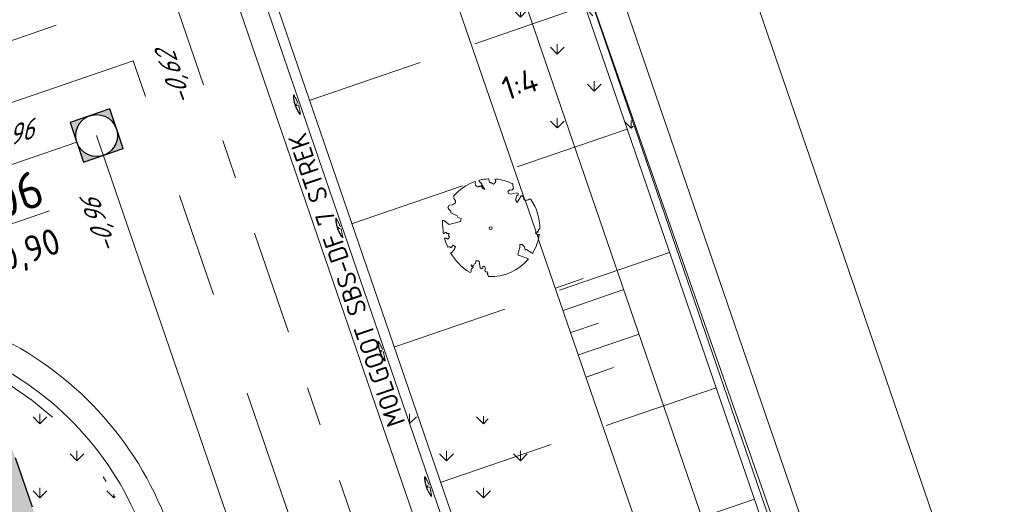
# Model space of a CAD drawing. Header units: metres. Extents: x 264570 to 266133, y 576109 to 577454.
# Tile 103 of 128: x 265496 to 265515, y 576903 to 576912. Entities that reach past the tile are written whole.
import ezdxf

# ---------------------------------------------------------------- set-up
doc = ezdxf.new("R2010")
doc.units = ezdxf.units.M
doc.set_wipeout_variables(frame=1)
for name, pattern in [('AM-AS', [16, 10, -2, 2, -2]), ('B-WE-RI-HWA_PVC_315-G', [10, 2, -1.125, 0.75, -1.125, 2, -1.125, 0.75, -1.125]), ('B-WE-VH-KANTOPSLUITING_TROTTOIRBAND_RWS_[AFMETINGEN1]-G', [10, 2.5, -1.5, 0, -1.5, 0, -1.5, 0, -1.5, 0, -1.5]), ('NLCS-HIDDEN', [4, 2, -2]), ('XX-HIDDEN2', [3.335, 2.225, -1.11])]:
    doc.linetypes.add(name, pattern=pattern)
for name, color, linetype, lineweight in [('B-WE-AM-AS-WEG-GD', 252, 'AM-AS', 18), ('B-WE-GK-BESCHOEIING-TYPE_1-G', 252, 'B-WE-GK-BESCHOEIING_TYPE_1-G', 15), ('B-WE-GR-BOOM-S', 252, 'Continuous', 15), ('B-WE-GR-GRAS_BERMKRUIDENMENGSEL-A', 252, 'Continuous', 18), ('B-WE-GW-TALUDARCERING_KORT-G', 252, 'Continuous', 15), ('B-WE-GW-TALUDARCERING_LANG-G', 252, 'Continuous', 15), ('B-WE-KL-TRACE-A', 252, 'Continuous', 13), ('B-WE-KL-TRACE-GD', 252, 'NLCS-HIDDEN', 25), ('B-WE-OG-TOPOGRAFIE-G', 252, 'Continuous', 15), ('B-WE-RI-DWA_PVC_250-G', 252, 'B-WE-RI-DWA_PVC_250-G', 18), ('B-WE-RI-HWA_PVC_315-G', 252, 'B-WE-RI-HWA_PVC_315-G', 18), ('B-WE-RI-VWA_RIOOLPUT_INSPECTIEPUT-S', 252, 'Continuous', 13), ('B-WE-VH-KANTOPSLUITING_OPSLUITBAND_10X20-G', 252, 'B-WE-VH-KANTOPSLUITING_TALUDBAND-G', 18), ('B-WE-VH-KANTOPSLUITING_TROTTOIRBAND_RWS_11-22X25-G', 252, 'B-WE-VH-KANTOPSLUITING_TROTTOIRBAND_RWS_[AFMETINGEN1]-G', 18), ('B-XX-AL-BLAD-1A_5-5-PUTNUMMER-T35-500', 252, 'Continuous', 9), ('B-XX-AL-HOOGTELABEL-T18', 252, 'Continuous', 18), ('B-XX-AL-T25', 252, 'Continuous', 9), ('B-XX-GC-VERANKERING_ANKERSTANG-G', 252, 'XX-HIDDEN2', 18), ('B-XX-GK-BESCHOEIING_KUNSTSTOF-G', 252, 'GK-BESCHOEIING', 18), ('B-XX-RI-T25-200', 252, 'Continuous', 13)]:
    doc.layers.add(name, color=color, linetype=linetype, lineweight=lineweight)
doc.styles.add('NLCS-ISO', font='NLCS-ISO.ttf')
doc.styles.add('NLCS-ISO Standaard', font='NLCS-ISO.ttf')
doc.styles.add('NLCS-ISO-ANNOTATIVE-T18', font='NLCS-ISO.ttf', dxfattribs={"oblique": 30, "height": 1.8})
doc.styles.add('NLCS-ISO-ANNOTATIVE-T35', font='NLCS-ISO.ttf', dxfattribs={"height": 3.5})
doc.styles.add('NLCS-ISO-M250-T18', font='NLCS-ISO.ttf', dxfattribs={"height": 0.45})
doc.linetypes.add('B-WE-GK-BESCHOEIING_TYPE_1-G', pattern='A,7.5,[151,NLCS.shx,S=2,R=0,X=-0.25,Y=0.6],2.5', length=10)
doc.linetypes.add('B-WE-RI-DWA_PVC_250-G', pattern='A,6,-5.5,["O   O   O",NLCS-ISO,S=0.5,R=0,X=-2.5,Y=-0.2],-3.5,5', length=20)
doc.linetypes.add('B-WE-VH-KANTOPSLUITING_TALUDBAND-G', pattern='A,5,-2.5,[4,NLCS.shx,S=0.5,R=0,X=0,Y=0],-2.5', length=10)
doc.linetypes.add('GK-BESCHOEIING', pattern='A,30,-5,[1,NLCS.SHX,S=1,R=0,X=0,Y=0],-5', length=40)
pattern_1 = [(90, (214669.059932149, 555914.2474301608), (-0.707106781, 0.707106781), [0.1875, -1.226713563]), (45, (214669.059932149, 555914.2474301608), (-0.7071067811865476, 0.7071067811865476), [0.1875, -0.8125000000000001]), (135, (214669.059932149, 555914.2474301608), (-0.7071067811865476, -0.7071067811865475), [0.1875, -0.8125])]

# ---------------------------------------------------------------- blocks, each defined once
blk = doc.blocks.new('N-SRI-PUT_SWA-SO')
h = blk.add_hatch(color=256)
h.paths.add_polyline_path([(-1.999916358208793, 2.000083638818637), (8.364045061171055e-05, 1.999999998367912, 0.4115496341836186), (-1.999916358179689, 0.01829094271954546)])
h.paths.add_polyline_path([(-1.99991635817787, -0.01829094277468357, 0.4088663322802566), (-0.01829062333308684, -1.999916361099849), (-1.999916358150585, -1.999916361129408)])
h.paths.add_polyline_path([(1.999916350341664, -0.0182917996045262), (1.999916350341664, -1.999916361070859), (0.0182906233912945, -1.999916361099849, 0.4088662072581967)])
h = blk.add_hatch(color=256)
h.paths.add_polyline_path([(-8.364045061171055e-05, 1.999999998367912, -0.4115496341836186), (1.999916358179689, 0.01829094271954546), (1.999916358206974, 2.0000836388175)])
h.paths.add_polyline_path([(1.99991635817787, -0.01829094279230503, -0.4088663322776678), (0.01829062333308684, -1.999916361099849), (1.999916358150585, -1.999916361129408)])
h.paths.add_polyline_path([(-0.01829062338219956, -1.999916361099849, -0.4088662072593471), (-1.999916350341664, -0.0182917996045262), (-1.999916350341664, -1.999916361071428)])
at = {"flags": 128}
blk.add_lwpolyline([(-2.000083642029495, 2.000083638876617), (1.999916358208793, 2.000083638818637), (1.999916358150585, -1.99991636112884), (-2.000083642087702, -1.999916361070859)], close=True, dxfattribs=at)
at = {"lineweight": -3, "flags": 128}
blk.add_lwpolyline([(2.000083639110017, -1.99991635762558), (1.999916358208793, 2.000083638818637), (-2.000083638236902, 1.999916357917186), (-1.999916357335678, -2.000083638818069)], close=True, dxfattribs=at)
at = {"lineweight": -3}
blk.add_circle((0, 0), 1.999999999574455, dxfattribs=at)
blk = doc.blocks.new('BOOM_WHIPEOUT_SOORT')
blk.add_wipeout([(-0.20752439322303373, -4.622307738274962), (0.019471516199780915, -4.623304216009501), (0.27405912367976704, -4.621145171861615), (0.577116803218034, -4.594876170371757), (0.8973899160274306, -4.545272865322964), (1.1778220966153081, -4.482844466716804), (1.5996416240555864, -4.353766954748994), (1.953058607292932, -4.21139634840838), (2.244985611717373, -4.063796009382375), (2.526667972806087, -3.9005760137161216), (2.9041901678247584, -3.6340727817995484), (3.0979308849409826, -3.473841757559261), (3.331703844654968, -3.255125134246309), (3.4925855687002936, -3.0856646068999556), (3.6232387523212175, -2.9346055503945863), (3.6232387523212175, -2.9346055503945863), (2.77068077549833, -2.608685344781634), (2.637432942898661, -2.5896273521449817), (2.609555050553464, -2.4687334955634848), (2.7932824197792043, -1.8347677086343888), (2.7876413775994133, -1.5451556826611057), (3.029755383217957, -1.5427880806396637), (3.2384075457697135, -1.7930561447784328), (3.3076593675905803, -2.103838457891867), (3.4162002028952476, -2.029217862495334), (4.00189220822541, -2.4066790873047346), (4.084031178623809, -2.268231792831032), (4.175878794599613, -2.0991752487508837), (4.249041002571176, -1.9513081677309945), (4.316178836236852, -1.8027229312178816), (4.37706773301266, -1.6545189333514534), (4.429234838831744, -1.5145309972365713), (4.479258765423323, -1.365543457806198), (4.535831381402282, -1.1729165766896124), (4.592220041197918, -0.9411715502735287), (4.640131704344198, -0.6856879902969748), (4.659341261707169, -0.5524494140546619), (4.547656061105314, -0.6635139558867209), (4.281794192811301, -0.4787032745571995), (4.331532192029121, -0.35083122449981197), (4.495772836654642, -0.40370044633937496), (4.482533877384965, -0.2902863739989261), (4.588047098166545, -0.2709153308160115), (4.588986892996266, -0.15586356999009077), (4.697004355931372, -0.05169747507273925), (4.696580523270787, 0.1661515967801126), (4.679691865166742, 0.46230398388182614), (4.652230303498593, 0.7012779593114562), (4.597659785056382, 1.0119631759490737), (4.538363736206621, 1.259780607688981), (4.473056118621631, 1.4812174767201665), (4.392647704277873, 1.7103817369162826), (4.301897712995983, 1.931775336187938), (4.208640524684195, 2.1308415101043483), (4.142744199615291, 2.258359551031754), (4.039958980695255, 2.440128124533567), (3.9272006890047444, 2.6201057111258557), (3.8853714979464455, 2.6825204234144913), (3.8275621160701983, 2.7634327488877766), (3.7973644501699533, 2.7864421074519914), (3.755994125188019, 2.7993129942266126), (3.710477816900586, 2.7956019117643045), (3.703695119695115, 2.7934412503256), (3.669510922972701, 2.774460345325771), (3.6546699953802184, 2.7602750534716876), (3.6648033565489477, 2.7608255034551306), (3.6813719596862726, 2.7693983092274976), (3.6482347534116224, 2.7522526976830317), (3.6140321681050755, 2.720489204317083), (3.5832423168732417, 2.70439626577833), (3.535690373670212, 2.685674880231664), (3.49420690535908, 2.674711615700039), (3.4369015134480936, 2.6670254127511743), (3.39221200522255, 2.6667539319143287), (3.3268437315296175, 2.6753852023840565), (3.2671578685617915, 2.693230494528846), (3.236053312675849, 2.708445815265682), (3.205661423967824, 2.7309364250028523), (3.181471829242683, 2.7569365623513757), (3.1702652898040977, 2.7729373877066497), (3.1493905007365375, 2.8175094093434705), (3.142184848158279, 2.847350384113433), (3.1402714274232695, 2.8947640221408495), (3.1404579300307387, 2.9207559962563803), (3.1311710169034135, 2.9673856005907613), (3.1125584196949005, 3.0061528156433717), (3.0975163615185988, 3.026491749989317), (3.078584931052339, 3.0455829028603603), (3.0391099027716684, 3.071671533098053), (2.9937579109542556, 3.089257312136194), (2.9621340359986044, 3.0898823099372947), (2.9368881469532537, 3.088412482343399), (2.9206173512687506, 3.085555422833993), (2.90782895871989, 3.0651772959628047), (2.5289886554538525, 2.4615005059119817), (2.375976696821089, 2.711768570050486), (2.495602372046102, 3.102148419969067), (2.62719320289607, 3.1831941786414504), (2.6409823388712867, 3.3070058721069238), (2.5003067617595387, 3.3847277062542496), (1.923431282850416, 3.252119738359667), (1.7085415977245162, 3.32124787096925), (1.6291190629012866, 3.518876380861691), (1.836640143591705, 3.674522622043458), (2.010102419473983, 3.6382019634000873), (2.170159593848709, 3.7977532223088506), (2.1062440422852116, 4.123633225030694), (2.109077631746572, 4.134539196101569), (2.1114795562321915, 4.162477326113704), (2.101838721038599, 4.205097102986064), (2.0895417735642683, 4.226721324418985), (2.0597645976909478, 4.255535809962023), (2.026590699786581, 4.2727361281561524), (1.9890498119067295, 4.290345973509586), (1.8430242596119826, 4.355049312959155), (1.7483771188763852, 4.393852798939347), (1.5797401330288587, 4.457113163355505), (1.4733726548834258, 4.493262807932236), (1.2855670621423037, 4.55025050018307), (1.1404317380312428, 4.583134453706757), (1.0179388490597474, 4.616915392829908), (0.8699028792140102, 4.6568749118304), (0.710577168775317, 4.673231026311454), (0.5950530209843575, 4.688960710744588), (0.5255933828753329, 4.699012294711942), (0.48781735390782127, 4.700947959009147), (0.4472992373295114, 4.684430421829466), (0.43817982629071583, 4.641635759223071), (0.43817982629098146, 4.641635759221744), (0.4536864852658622, 4.587077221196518), (0.4536864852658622, 4.587077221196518), (0.47199936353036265, 4.5180193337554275), (0.4748055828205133, 4.503519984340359), (0.4682305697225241, 4.427539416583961), (0.4524264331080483, 4.401720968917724), (0.4027940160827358, 4.348944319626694), (0.37451882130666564, 4.326798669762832), (0.3575827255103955, 4.288555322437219), (0.30400079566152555, 4.2292955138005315), (0.27130216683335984, 4.20896179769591), (0.24386239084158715, 4.204005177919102), (0.22274505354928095, 4.218871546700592), (0.20776759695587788, 4.242882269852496), (0.17113293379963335, 4.279390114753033), (0.12814653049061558, 4.303526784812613), (0.08576085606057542, 4.3235970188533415), (0.05601598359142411, 4.3366249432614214), (0.008627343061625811, 4.352010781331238), (-0.025271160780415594, 4.357165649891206), (-0.060845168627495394, 4.360655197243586), (-0.09572821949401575, 4.382290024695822), (-0.11200356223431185, 4.407440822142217), (-0.12701767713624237, 4.446162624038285), (-0.140407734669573, 4.501466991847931), (-0.15085765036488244, 4.5701043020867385), (-0.15563975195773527, 4.601514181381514), (-0.1613872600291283, 4.639265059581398), (-0.16735879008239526, 4.678487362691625), (-0.16735879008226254, 4.678487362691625), (-0.1853330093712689, 4.708708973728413), (-0.1905586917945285, 4.712146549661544), (-0.199187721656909, 4.715937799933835), (-0.21596645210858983, 4.718149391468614), (-0.24099240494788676, 4.716806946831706), (-0.26463996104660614, 4.715414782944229), (-0.2920664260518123, 4.713649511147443), (-0.36548785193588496, 4.708126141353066), (-0.37509155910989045, 4.707317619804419), (-0.42231648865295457, 4.703051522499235), (-0.5437373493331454, 4.689859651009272), (-0.5776473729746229, 4.685600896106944), (-0.7454225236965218, 4.6608057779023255), (-0.7881087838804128, 4.653500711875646), (-0.8312056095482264, 4.645711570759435), (-0.9514217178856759, 4.621768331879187), (-0.9933954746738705, 4.6126332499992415), (-1.0506524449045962, 4.599518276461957), (-1.079694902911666, 4.592575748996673), (-1.1050331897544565, 4.576539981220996), (-1.1140775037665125, 4.558331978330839), (-1.112999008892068, 4.5322243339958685), (-1.1056994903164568, 4.518565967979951), (-1.091681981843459, 4.5003988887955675), (-1.0725497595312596, 4.475602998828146), (-0.9976578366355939, 4.382689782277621), (-0.9165961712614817, 4.302636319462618), (-0.8645246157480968, 4.253090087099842), (-0.8544819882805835, 4.2389873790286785), (-0.8479177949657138, 4.225227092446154), (-0.8444672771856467, 4.211656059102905), (-0.8437656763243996, 4.19812111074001), (-0.8437656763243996, 4.19812111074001), (-0.8491501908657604, 4.170546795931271), (-0.8545067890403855, 4.156201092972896), (-0.8525109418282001, 4.149414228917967), (-0.5630461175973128, 3.684102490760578), (-0.768821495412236, 3.7965620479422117), (-0.8525075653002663, 3.9385095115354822), (-0.8669159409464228, 3.9629488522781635), (-0.887723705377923, 3.986718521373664), (-0.8931205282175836, 4.037551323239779), (-0.8974985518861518, 4.078788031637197), (-0.9217187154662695, 4.051402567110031), (-0.9502355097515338, 4.030984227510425), (-0.966138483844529, 4.02424635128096), (-1.0007251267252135, 4.016006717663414), (-1.0191133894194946, 4.013274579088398), (-1.0573412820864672, 4.007509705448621), (-1.0965196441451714, 3.9972427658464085), (-1.1161020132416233, 3.9891284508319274), (-1.154647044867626, 3.9692611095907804), (-1.173386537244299, 3.9592225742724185), (-1.1916219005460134, 3.9502571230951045), (-1.2261338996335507, 3.9389744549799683), (-1.2421873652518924, 3.9383717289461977), (-1.2573760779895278, 3.942011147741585), (-1.286512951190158, 3.9599870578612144), (-1.3012665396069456, 3.972918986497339), (-1.3331575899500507, 4.003159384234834), (-1.3709118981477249, 4.034553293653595), (-1.4151034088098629, 4.066265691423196), (-1.4366482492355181, 4.087660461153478), (-1.4557149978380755, 4.1165944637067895), (-1.470720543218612, 4.155952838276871), (-1.4756217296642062, 4.183527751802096), (-1.4800817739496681, 4.208620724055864), (-1.482215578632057, 4.2774832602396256), (-1.4802009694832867, 4.304018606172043), (-1.4793596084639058, 4.3151005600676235), (-1.476111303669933, 4.357885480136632), (-1.4721566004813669, 4.409974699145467), (-1.4747961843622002, 4.4293801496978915), (-1.4820687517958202, 4.44247360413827), (-1.5034969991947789, 4.457706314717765), (-1.5087602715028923, 4.459188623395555), (-1.5343465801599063, 4.4576094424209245), (-1.53434658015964, 4.4576094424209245), (-1.5577479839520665, 4.449279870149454), (-1.5785445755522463, 4.444133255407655), (-1.61869148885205, 4.424070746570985), (-1.692273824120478, 4.3986461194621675), (-1.79853482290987, 4.355261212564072), (-1.8805448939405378, 4.319669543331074), (-1.9275117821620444, 4.298439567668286), (-1.9844099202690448, 4.271878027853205), (-2.0346238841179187, 4.247656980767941), (-2.070280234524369, 4.230006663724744), (-2.187173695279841, 4.169450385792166), (-2.2735026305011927, 4.121997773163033), (-2.3078547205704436, 4.102449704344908), (-2.4197009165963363, 4.036090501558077), (-2.4595458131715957, 4.018362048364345), (-2.535095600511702, 3.9631006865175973), (-2.5900920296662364, 3.9266231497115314), (-2.642346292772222, 3.890914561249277), (-2.69860452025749, 3.8512926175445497), (-2.7146206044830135, 3.8397843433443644), (-2.7822464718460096, 3.7900462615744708), (-2.84132122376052, 3.7450378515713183), (-2.896700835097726, 3.6862159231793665), (-2.990164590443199, 3.6248046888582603), (-3.0483668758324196, 3.5658408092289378), (-3.1130480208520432, 3.503424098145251), (-3.168916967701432, 3.4662855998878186), (-3.2467152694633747, 3.3919661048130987), (-3.3171586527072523, 3.3216234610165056), (-3.3893444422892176, 3.246327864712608), (-3.4431655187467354, 3.187933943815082), (-3.490818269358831, 3.1345274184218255), (-3.5228966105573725, 3.0976298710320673), (-3.5617831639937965, 3.0518343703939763), (-3.4916904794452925, 2.9153994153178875), (-3.538710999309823, 2.8272122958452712), (-3.3616649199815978, 2.618591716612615), (-3.364856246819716, 2.427282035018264), (-3.6487714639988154, 2.2416437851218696), (-3.9613297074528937, 2.1927104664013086), (-4.1012279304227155, 1.9728365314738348), (-4.017955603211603, 1.8042713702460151), (-3.813162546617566, 1.630688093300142), (-3.799705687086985, 1.4604007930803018), (-3.193741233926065, 1.162956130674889), (-3.1429006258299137, 1.0542810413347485), (-2.811019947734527, 0.9221287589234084), (-2.8841689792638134, 0.6385843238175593), (-3.963079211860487, 0.33554138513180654), (-4.4732419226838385, 0.7395528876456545), (-4.598886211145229, 0.7644784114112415), (-4.604409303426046, 0.5988703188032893), (-4.605188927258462, 0.5407989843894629), (-4.605359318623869, 0.47900051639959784), (-4.6044470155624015, 0.39199320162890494), (-4.602029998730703, 0.30039699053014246), (-4.599731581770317, 0.24251793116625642), (-4.5959695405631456, 0.16934063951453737), (-4.593005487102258, 0.12169703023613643), (-4.585619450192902, 0.023580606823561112), (-4.573717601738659, -0.015740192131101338), (-4.572797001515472, -0.10982912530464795), (-4.569616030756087, -0.1385469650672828), (-4.56497074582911, -0.17825878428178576), (-4.5526423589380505, -0.2736254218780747), (-4.550655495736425, -0.2878896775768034), (-4.537654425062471, -0.3753621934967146), (-4.533680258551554, -0.4013445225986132), (-4.529073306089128, -0.42846605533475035), (-4.522020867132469, -0.46986576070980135), (-4.518797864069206, -0.4881882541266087), (-4.510309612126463, -0.5348354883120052), (-4.289085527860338, -0.39015088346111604), (-4.167342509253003, -0.5080714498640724), (-3.9855421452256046, -0.5229899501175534), (-4.034588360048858, -0.7207480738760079), (-3.9470031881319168, -0.8546361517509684), (-4.038465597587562, -0.9972947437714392), (-4.114496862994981, -1.0661376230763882), (-4.257176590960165, -0.9746547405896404), (-4.417328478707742, -0.9470890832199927), (-4.390686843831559, -1.043959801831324), (-4.3440480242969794, -1.1992532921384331), (-4.315725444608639, -1.28636841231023), (-4.2782597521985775, -1.3947944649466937), (-4.248659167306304, -1.4757410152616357), (-4.219291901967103, -1.5524662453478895), (-4.182071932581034, -1.645179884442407), (-4.147821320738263, -1.7265298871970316), (-4.109347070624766, -1.8138899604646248), (-4.109347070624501, -1.8138899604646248), (-4.037213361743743, -1.7907265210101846), (-3.981736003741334, -1.7780722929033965), (-3.940380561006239, -1.7742606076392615), (-3.875701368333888, -1.7992141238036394), (-3.8654892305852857, -1.8141059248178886), (-3.8567268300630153, -1.829506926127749), (-3.837007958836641, -1.8575577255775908), (-3.837007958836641, -1.8575577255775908), (-3.825925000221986, -1.8701575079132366), (-3.601737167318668, -1.6136340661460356), (-3.5042543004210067, -1.691729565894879), (-3.4927452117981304, -1.6991355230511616), (-3.459310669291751, -1.7147747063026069), (-3.4485391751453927, -1.717346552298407), (-3.4280590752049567, -1.7198000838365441), (-3.4020464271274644, -1.7233232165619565), (-3.384940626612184, -1.7370588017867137), (-3.3790533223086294, -1.7662338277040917), (-3.3796290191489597, -1.7785979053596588), (-3.3814755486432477, -1.7919300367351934), (-3.384593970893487, -1.8060193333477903), (-3.408418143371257, -1.8658856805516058), (-3.4160076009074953, -1.8808102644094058), (-3.4378030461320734, -1.9226576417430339), (-3.4437180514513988, -1.935043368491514), (-3.4558036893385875, -1.9667785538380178), (-3.4588196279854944, -1.9761843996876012), (-3.4896310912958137, -2.033970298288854), (-3.5296027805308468, -2.084950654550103), (-3.5601183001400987, -2.1238705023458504), (-3.588486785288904, -2.160051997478), (-3.612941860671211, -2.191242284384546), (-3.632859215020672, -2.216645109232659), (-3.6920314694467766, -2.292114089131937), (-3.6920314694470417, -2.292114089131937), (-3.7241274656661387, -2.3236045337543), (-3.7420929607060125, -2.3334154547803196), (-3.764933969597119, -2.342410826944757), (-3.793395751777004, -2.3503070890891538), (-3.828223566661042, -2.3568206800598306), (-3.763809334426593, -2.4634806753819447), (-3.679124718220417, -2.5960709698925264), (-3.6137186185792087, -2.7194729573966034), (-3.5106285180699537, -2.837864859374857), (-3.4438066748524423, -2.9267316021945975), (-3.364065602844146, -3.028189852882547), (-3.2570328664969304, -3.157211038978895), (-3.1731343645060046, -3.2531061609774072), (-3.10163802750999, -3.3314783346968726), (-3.020349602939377, -3.417090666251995), (-2.94022179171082, -3.4980656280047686), (-2.840238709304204, -3.594657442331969), (-2.746435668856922, -3.6810726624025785), (-2.7188269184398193, -3.705769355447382), (-2.595375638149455, -3.8123037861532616), (-2.5757186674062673, -3.8286995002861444), (-2.4665206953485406, -3.917077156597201), (-2.4312662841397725, -3.9446605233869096), (-2.377352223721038, -3.9859785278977), (-2.2879701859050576, -4.052242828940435), (-2.186807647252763, -4.124008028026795), (-2.173492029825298, -4.133206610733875), (-2.0356277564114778, -4.2251841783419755), (-1.9736331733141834, -4.243884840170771), (-2.0356277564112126, -4.2251841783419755), (-1.9436401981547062, -4.2403538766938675), (-1.9096838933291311, -4.2257795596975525), (-1.9007988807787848, -4.219562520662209), (-1.8771164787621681, -4.195014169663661), (-1.8625700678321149, -4.167605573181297), (-1.8554699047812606, -4.12047873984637), (-1.8770256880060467, -4.0590965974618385), (-1.8770256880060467, -4.0590965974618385), (-1.8715092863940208, -3.976692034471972), (-1.855603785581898, -3.9362314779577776), (-1.8104960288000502, -3.8801394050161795), (-1.7879389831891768, -3.8475755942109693), (-1.724211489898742, -3.805577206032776), (-1.724211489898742, -3.805577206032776), (-1.681650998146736, -3.744882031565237), (-1.6823650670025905, -3.7247020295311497), (-1.6877096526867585, -3.7069504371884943), (-1.6980468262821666, -3.6899883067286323), (-1.7680838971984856, -3.66274319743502), (-1.7680838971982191, -3.66274319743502), (-1.7680838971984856, -3.66274319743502), (-1.7680838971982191, -3.66274319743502), (-1.8049429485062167, -3.660988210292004), (-1.8199456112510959, -3.6558653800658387), (-1.8413059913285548, -3.6428731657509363), (-1.8608519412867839, -3.62129383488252), (-1.865204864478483, -3.613956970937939), (-1.8748873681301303, -3.5858340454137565), (-1.8739210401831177, -3.548620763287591), (-1.8694310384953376, -3.5343345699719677), (-1.8469689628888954, -3.501336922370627), (-1.8469689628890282, -3.501336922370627), (-1.6309999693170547, -3.6168351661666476), (-1.5491655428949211, -3.406174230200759), (-1.462415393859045, -3.378935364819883), (-1.403219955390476, -3.1263751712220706), (-1.1903328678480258, -3.119737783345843), (-1.1062319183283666, -3.203708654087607), (-0.9959863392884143, -3.7852721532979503), (-0.8683093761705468, -3.8828882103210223), (-0.7604602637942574, -3.8205340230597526), (-0.7390886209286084, -3.6674725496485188), (-0.5969296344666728, -3.653208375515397), (-0.48921874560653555, -3.844850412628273), (-0.5531954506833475, -4.050038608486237), (-0.5370382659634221, -4.09698264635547), (-0.5174050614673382, -4.127616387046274), (-0.49119965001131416, -4.154398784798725), (-0.4504365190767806, -4.1799071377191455), (-0.42438435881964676, -4.18938966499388), (-0.3751198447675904, -4.196054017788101), (-0.33607118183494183, -4.191650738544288), (-0.2902491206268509, -4.1745717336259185), (-0.2779132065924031, -4.199075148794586), (-0.27067562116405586, -4.220348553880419), (-0.26959800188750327, -4.233807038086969), (-0.2643520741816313, -4.268200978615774), (-0.26848824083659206, -4.306098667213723), (-0.2746452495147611, -4.327751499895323), (-0.2873792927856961, -4.355874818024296), (-0.2949486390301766, -4.368194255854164), (-0.3199674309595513, -4.397955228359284), (-0.31996743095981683, -4.397955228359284), (-0.3199674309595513, -4.397955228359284), (-0.29792361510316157, -4.42206626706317), (-0.2821735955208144, -4.442004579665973), (-0.27757712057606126, -4.44834418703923), (-0.2595090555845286, -4.47613432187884), (-0.24748253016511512, -4.497915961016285), (-0.2421322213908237, -4.508752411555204), (-0.22877622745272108, -4.540238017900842), (-0.22234943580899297, -4.558731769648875)])
blk.add_lwpolyline([(0.3987779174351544, 4.34424961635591), (0.4068101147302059, 4.353639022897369), (0.4144662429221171, 4.361840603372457), (0.4218039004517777, 4.36920935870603), (0.4288806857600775, 4.3761002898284), (0.4357541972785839, 4.382868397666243), (0.4424820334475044, 4.389868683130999), (0.4491217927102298, 4.397456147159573), (0.4557310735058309, 4.405985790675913), (0.4622602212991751, 4.41584358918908), (0.4682305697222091, 4.427539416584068), (0.4730561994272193, 4.441614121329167), (0.4761511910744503, 4.458608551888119), (0.4769296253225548, 4.479063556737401), (0.4748055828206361, 4.503519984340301), (0.4691931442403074, 4.53251868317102), (0.4381798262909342, 4.641635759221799, -0.5293802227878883), (0.4878173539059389, 4.700947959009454, -0.08713876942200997), (2.045227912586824, 4.26384220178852, -0.3723405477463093), (2.106244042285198, 4.123633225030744), (2.170159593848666, 3.797753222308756), (2.010102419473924, 3.638201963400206), (1.836640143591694, 3.674522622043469), (1.629119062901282, 3.518876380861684), (1.708541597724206, 3.321247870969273), (1.923431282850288, 3.252119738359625), (2.500306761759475, 3.384727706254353), (2.640982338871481, 3.307005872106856), (2.627193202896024, 3.183194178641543), (2.495602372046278, 3.102148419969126), (2.375976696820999, 2.711768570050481), (2.528988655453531, 2.461500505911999), (2.920617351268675, 3.085555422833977, -0.5046405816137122), (3.140271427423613, 2.894764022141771, 0.3319483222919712), (3.267157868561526, 2.693230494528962, 0.282007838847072), (3.681371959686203, 2.769398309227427), (3.648234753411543, 2.752252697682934, -0.5121558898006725), (3.837951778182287, 2.750751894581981, -0.1607604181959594), (4.697004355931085, -0.05169747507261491), (4.588986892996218, -0.1558635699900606), (4.588047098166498, -0.2709153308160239), (4.482533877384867, -0.2902863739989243), (4.495772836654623, -0.4037004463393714), (4.331532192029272, -0.3508312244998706), (4.281794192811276, -0.4787032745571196), (4.484321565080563, -0.6133576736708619), (4.547656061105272, -0.6635139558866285), (4.659341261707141, -0.5524494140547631, -0.1063709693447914), (4.001892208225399, -2.406679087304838), (3.41620020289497, -2.029217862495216), (3.307659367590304, -2.103838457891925), (3.238407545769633, -1.793056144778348), (3.029755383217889, -1.542788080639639), (2.787641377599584, -1.545155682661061), (2.793282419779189, -1.834767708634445), (2.609555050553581, -2.468733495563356), (2.637432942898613, -2.589627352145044), (2.770680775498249, -2.608685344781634), (3.623238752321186, -2.934605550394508, -0.2362982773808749), (-0.2075243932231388, -4.622307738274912, 0.1596250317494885), (-0.3199674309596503, -4.397955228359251, 0.3508021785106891), (-0.2902491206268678, -4.174571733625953, -0.5046405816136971), (-0.5531954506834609, -4.050038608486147), (-0.4892187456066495, -3.844850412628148), (-0.5969296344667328, -3.653208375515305), (-0.7390886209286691, -3.667472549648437), (-0.7604602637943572, -3.820534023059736), (-0.8683093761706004, -3.882888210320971), (-0.9959863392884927, -3.78527215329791), (-1.106231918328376, -3.203708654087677), (-1.190332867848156, -3.119737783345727), (-1.403219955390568, -3.12637517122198), (-1.462415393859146, -3.378935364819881), (-1.549165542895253, -3.406174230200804), (-1.630999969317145, -3.616835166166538), (-1.846968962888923, -3.501336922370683, 0.7335825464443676), (-1.768083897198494, -3.66274319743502, -0.8616245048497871), (-1.724211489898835, -3.805577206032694, 0.2799778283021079), (-1.883663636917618, -4.049792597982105), (-1.87702568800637, -4.059096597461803, -0.8270561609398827), (-2.035627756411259, -4.225184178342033, -0.1167741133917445), (-3.828223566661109, -2.356820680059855), (-3.79339575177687, -2.350307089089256), (-3.76493396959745, -2.342410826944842), (-3.742092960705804, -2.333415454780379), (-3.724127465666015, -2.323604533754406), (-3.710292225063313, -2.313261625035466), (-3.69984197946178, -2.302670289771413), (-3.692031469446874, -2.292114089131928), (-3.473611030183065, -2.013538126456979), (-3.468919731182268, -2.003820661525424), (-3.465085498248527, -1.994495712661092), (-3.461816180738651, -1.985353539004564), (-3.458819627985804, -1.976184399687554), (-3.455803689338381, -1.966778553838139), (-3.452476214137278, -1.956926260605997), (-3.448545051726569, -1.946417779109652), (-3.443718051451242, -1.935043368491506), (-3.437803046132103, -1.922657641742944), (-3.43100780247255, -1.909372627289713), (-3.423640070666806, -1.895364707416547), (-3.416007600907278, -1.88081026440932), (-3.408418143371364, -1.865885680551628), (-3.401179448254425, -1.850767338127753), (-3.394599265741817, -1.835631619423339), (-3.388985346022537, -1.820654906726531), (-3.384593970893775, -1.806019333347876), (-3.381475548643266, -1.791930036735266), (-3.379629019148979, -1.778597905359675), (-3.379053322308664, -1.766233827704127), (-3.379747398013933, -1.755048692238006), (-3.381710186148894, -1.745253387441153), (-3.384940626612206, -1.737058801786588), (-3.389437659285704, -1.730675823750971), (-3.395177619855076, -1.726207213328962), (-3.402046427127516, -1.723323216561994), (-3.409907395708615, -1.721585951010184), (-3.418623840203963, -1.720557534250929), (-3.428059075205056, -1.719800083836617), (-3.43807641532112, -1.718875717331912), (-3.44853917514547, -1.717346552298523), (-3.459310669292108, -1.714774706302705), (-3.470277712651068, -1.71082271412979), (-3.481421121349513, -1.705554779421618), (-3.492745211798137, -1.699135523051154), (-3.50425430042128, -1.691729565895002), (-3.515952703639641, -1.683501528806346), (-3.527844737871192, -1.674616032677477), (-3.539934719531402, -1.665237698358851), (-3.552226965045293, -1.655531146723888), (-3.564698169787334, -1.645612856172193), (-3.577214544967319, -1.635406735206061), (-3.589614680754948, -1.624788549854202), (-3.601737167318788, -1.613634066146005), (-3.825925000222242, -1.870157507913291), (-3.837007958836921, -1.857557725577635), (-3.847329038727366, -1.844048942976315), (-3.856726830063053, -1.829506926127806), (-3.865489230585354, -1.814105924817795), (-3.875701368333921, -1.799214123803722), (-3.88989767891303, -1.786498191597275), (-3.910612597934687, -1.777624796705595), (-3.94038056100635, -1.774260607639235), (-3.981736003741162, -1.778072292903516), (-4.037213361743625, -1.790726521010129), (-4.109347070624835, -1.813889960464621, -0.04099741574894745), (-4.417328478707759, -0.9470890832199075), (-4.257176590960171, -0.9746547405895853), (-4.114496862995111, -1.066137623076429), (-4.038465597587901, -0.9972947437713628), (-3.94700318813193, -0.8546361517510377), (-4.034588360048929, -0.7207480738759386), (-3.985542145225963, -0.5229899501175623), (-4.167342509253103, -0.5080714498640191), (-4.289085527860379, -0.3901508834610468), (-4.510309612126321, -0.5348354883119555, -0.05814040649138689), (-4.5988862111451, 0.7644784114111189), (-4.47324192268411, 0.7395528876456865), (-3.963079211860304, 0.335541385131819), (-3.742832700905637, 0.4119701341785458), (-2.884168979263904, 0.6385843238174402), (-2.811019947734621, 0.9221287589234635), (-3.142900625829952, 1.054281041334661), (-3.193741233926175, 1.162956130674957), (-3.799705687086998, 1.460400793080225), (-3.813162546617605, 1.63068809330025), (-4.017955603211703, 1.804271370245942), (-4.101227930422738, 1.972836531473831), (-3.961329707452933, 2.192710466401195), (-3.648771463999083, 2.241643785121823), (-3.364856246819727, 2.427282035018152), (-3.361664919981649, 2.618591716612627), (-3.538710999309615, 2.827212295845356), (-3.491690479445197, 2.915399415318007), (-3.56178316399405, 3.051834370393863, -0.1342797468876), (-1.53434658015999, 4.457609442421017, -0.5417265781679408), (-1.472156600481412, 4.40997469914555), (-1.482215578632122, 4.277483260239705), (-1.480081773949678, 4.208620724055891), (-1.470720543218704, 4.155952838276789), (-1.455714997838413, 4.116594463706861), (-1.436648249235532, 4.087660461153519), (-1.415103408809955, 4.066265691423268), (-1.392663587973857, 4.049525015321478), (-1.370911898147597, 4.034553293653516), (-1.351100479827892, 4.019063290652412), (-1.33315758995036, 4.003159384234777), (-1.316680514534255, 3.987543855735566), (-1.301266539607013, 3.972918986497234), (-1.286512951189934, 3.959987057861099), (-1.272017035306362, 3.949450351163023), (-1.25737607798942, 3.942011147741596), (-1.242187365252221, 3.938371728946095), (-1.226133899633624, 3.938974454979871), (-1.209241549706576, 3.943222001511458), (-1.191621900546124, 3.950257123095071), (-1.173386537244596, 3.959222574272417), (-1.154647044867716, 3.969261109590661), (-1.135515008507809, 3.979515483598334), (-1.116102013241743, 3.989128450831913), (-1.096519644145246, 3.997242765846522), (-1.076885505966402, 4.003246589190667), (-1.057341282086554, 4.007509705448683), (-1.038034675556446, 4.010647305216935), (-1.019113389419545, 4.013274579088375), (-1.000725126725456, 4.016006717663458), (-0.9830175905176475, 4.019458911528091), (-0.9661384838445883, 4.024246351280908), (-0.9502355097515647, 4.030984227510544), (-0.9354276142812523, 4.04011654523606), (-0.9217187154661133, 4.051402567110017), (-0.909083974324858, 4.064430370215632), (-0.8974985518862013, 4.078788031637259), (-0.8877237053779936, 3.986718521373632), (-0.8669159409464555, 3.962948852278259), (-0.7688214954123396, 3.796562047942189), (-0.5630461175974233, 3.684102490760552), (-0.8545067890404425, 4.156201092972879), (-0.8491501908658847, 4.170546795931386), (-0.8454482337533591, 4.184469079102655), (-0.8437656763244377, 4.198121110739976), (-0.8444672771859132, 4.211656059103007), (-0.8479177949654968, 4.225227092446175), (-0.8544819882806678, 4.238987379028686), (-0.8645246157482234, 4.253090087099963), (-0.8783150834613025, 4.267823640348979), (-0.8957413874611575, 4.284017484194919), (-0.9165961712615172, 4.302636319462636), (-0.9406720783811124, 4.324644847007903), (-0.96776175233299, 4.351007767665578), (-0.9976578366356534, 4.382689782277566), (-1.030152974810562, 4.420655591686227), (-1.10569949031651, 4.518565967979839, -0.5431042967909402), (-1.079694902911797, 4.592575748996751, -0.04676559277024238), (-0.2159664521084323, 4.718149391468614, -0.3851675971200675), (-0.1673587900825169, 4.678487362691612), (-0.1404077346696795, 4.501466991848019), (-0.1270176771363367, 4.446162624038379), (-0.112003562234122, 4.407440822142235), (-0.09572821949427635, 4.382290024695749), (-0.07855447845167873, 4.367698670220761), (-0.0608451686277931, 4.360655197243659), (-0.04296311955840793, 4.35814804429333), (-0.02527116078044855, 4.357165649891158), (-0.008065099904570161, 4.355231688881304), (0.008627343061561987, 4.352010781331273), (0.02484547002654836, 4.347702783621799), (0.04062858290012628, 4.342507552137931), (0.05601598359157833, 4.336624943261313), (0.07104697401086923, 4.330254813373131), (0.08576085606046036, 4.323597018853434), (0.1001969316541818, 4.316851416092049), (0.1143637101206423, 4.310171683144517), (0.1281465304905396, 4.303526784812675), (0.1413999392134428, 4.296839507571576), (0.1539784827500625, 4.290032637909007), (0.1657367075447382, 4.283028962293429), (0.1765291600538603, 4.275751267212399), (0.1862103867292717, 4.2681223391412), (0.1946349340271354, 4.260064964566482), (0.2017367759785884, 4.251567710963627), (0.2077675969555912, 4.242882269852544), (0.2130585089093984, 4.23432611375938), (0.2179406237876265, 4.226216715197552), (0.2227450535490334, 4.218871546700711), (0.2278029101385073, 4.212608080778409), (0.2334453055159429, 4.207743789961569), (0.2400033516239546, 4.204596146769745), (0.2477214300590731, 4.203414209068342), (0.2564970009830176, 4.20417337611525), (0.2661407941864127, 4.20678063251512), (0.2764635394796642, 4.211142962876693), (0.2872759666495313, 4.217167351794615), (0.2983888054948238, 4.224760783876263), (0.3096127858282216, 4.233830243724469), (0.3207586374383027, 4.244282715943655), (0.3316651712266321, 4.255981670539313), (0.3422835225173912, 4.268616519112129), (0.352592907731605, 4.281833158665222), (0.3625725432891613, 4.29527748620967), (0.3722016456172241, 4.308595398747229), (0.3814594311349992, 4.321432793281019), (0.3903251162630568, 4.33343556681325)], format="xyb", close=True)
blk.add_circle((0, 0), 0.1382965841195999)

msp = doc.modelspace()

# ---------------------------------------------------------------- hatches: boundary and pattern name
at = {"layer": 'B-WE-GR-GRAS_BERMKRUIDENMENGSEL-A'}
h = msp.add_hatch(dxfattribs=at)
h.set_pattern_fill('AGR-KRUIDEN', color=256, scale=0.5, pattern_type=2)
h.set_pattern_definition(pattern_1)
edge = h.paths.add_edge_path()
edge.add_arc((265510.599624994, 576918.6371520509), 9.225904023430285, -120.05572185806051, -105.0495515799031, ccw=False)
edge.add_arc((265506.6563408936, 576911.8224976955), 1.352594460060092, -203.45249220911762, -120.05572186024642, ccw=False)
edge.add_arc((265502.3878028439, 576913.6743038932), 3.300318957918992, -23.45249221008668, 11.70443437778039)
edge.add_arc((265507.637546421, 576914.7618972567), 2.060899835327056, -214.34434380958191, -168.29556561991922, ccw=False)
edge.add_line((265505.9359399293, 576915.9245852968), (265508.204079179, 576909.7276815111))
h = msp.add_hatch(dxfattribs=at)
h.set_pattern_fill('AGR-KRUIDEN', color=256, scale=0.5, pattern_type=2)
h.set_pattern_definition(pattern_1)
edge = h.paths.add_edge_path()
edge.add_line((265481.7337548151, 576902.8177267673), (265491.0685348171, 576906.0234627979))
edge.add_arc((265492.9523691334, 576900.5379210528), 5.799999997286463, 18.953399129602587, 108.9533991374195, ccw=False)
edge.add_line((265498.4379108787, 576902.4217553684), (265507.6224088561, 576875.6773932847))
edge.add_line((265507.6224088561, 576875.6773932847), (265504.0284309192, 576874.4431562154))
edge.add_line((265504.0284309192, 576874.4431562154), (265494.1943383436, 576903.0790839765))
edge.add_line((265494.1943383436, 576903.0790839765), (265482.9679821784, 576899.223751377))
edge.add_line((265482.9679821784, 576899.223751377), (265481.7337548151, 576902.8177267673))
h = msp.add_hatch(dxfattribs=at)
h.set_pattern_fill('AGR-KRUIDEN', color=256, scale=0.5, pattern_type=2)
h.set_pattern_definition(pattern_1)
edge = h.paths.add_edge_path()
edge.add_arc((265500.8212872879, 576896.6765109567), 9.225904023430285, 58.79446064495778, 73.8006309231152, ccw=False)
edge.add_arc((265504.9005253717, 576903.4106642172), 1.352594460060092, -24.602309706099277, 58.794460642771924, ccw=False)
edge.add_arc((265509.1310441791, 576901.473575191), 3.300318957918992, 155.3976902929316, 190.5546168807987)
edge.add_arc((265503.8605332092, 576900.4915461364), 2.060899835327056, -35.49416130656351, 10.554616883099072, ccw=False)
edge.add_line((265505.5384656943, 576899.2949464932), (265503.3951348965, 576905.536116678))
at = {"layer": 'B-WE-KL-TRACE-A'}
h = msp.add_hatch(dxfattribs=at)
h.set_pattern_fill('DOTS', color=256, scale=0.5)
h.set_pattern_definition([(0, (265213.5037215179, 576754.347448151), (0.079375, 0.15875), [0, -0.15875])])
h.paths.add_polyline_path([(265408.4043004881, 576917.8228595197), (265412.2347218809, 576919.1382955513), (265412.770640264, 576917.5777535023), (265421.5918347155, 576891.8912958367), (265492.0053835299, 576916.072582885), (265492.5413019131, 576914.5120408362), (265549.4146078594, 576748.9025223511), (265547.8123746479, 576748.4880045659), (265490.9807598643, 576913.976122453), (265428.5590779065, 576892.5393871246), (265483.7503636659, 576731.8277473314), (265482.1503794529, 576731.4066806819), (265435.7314120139, 576866.5741853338), (265428.2636958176, 576864.0095825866), (265427.7310154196, 576865.560663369), (265435.1987416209, 576868.1252695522), (265426.9985358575, 576892.0034687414), (265420.5672110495, 576889.7948354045), (265411.1628090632, 576917.0255951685), (265408.9402188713, 576916.2623174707)])

# ---------------------------------------------------------------- linework, layer by layer
at = {"layer": 'B-WE-AM-AS-WEG-GD', "flags": 128}
msp.add_lwpolyline([(265555.7860713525, 576744.5120465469), (265498.3859794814, 576911.6555142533), (265424.1420092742, 576886.1587911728)], dxfattribs=at)
at = {"layer": 'B-WE-GW-TALUDARCERING_KORT-G'}
for p, q in [((265506.469600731, 576907.3077627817), (265506.9958996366, 576907.4885033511)), ((265506.7619198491, 576906.4565580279), (265507.2883333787, 576906.637337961)), ((265507.0542389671, 576905.6053532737), (265507.5807671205, 576905.7861725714))]:
    msp.add_line(p, q, dxfattribs=at)
at = {"layer": 'B-WE-GW-TALUDARCERING_LANG-G'}
for p, q in [((265506.61576029, 576906.8821604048), (265507.7743206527, 576907.2800310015)), ((265506.9080794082, 576906.0309556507), (265508.0666540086, 576906.4288311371))]:
    msp.add_line(p, q, dxfattribs=at)
at = {"layer": 'B-WE-KL-TRACE-GD', "ltscale": 0.5, "flags": 128}
msp.add_lwpolyline([(265408.4043004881, 576917.8228595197), (265412.2347218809, 576919.1382955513), (265412.770640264, 576917.5777535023), (265421.5918347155, 576891.8912958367), (265492.0053835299, 576916.072582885), (265492.5413019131, 576914.5120408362), (265549.4146078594, 576748.9025223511), (265547.8123746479, 576748.4880045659), (265490.9807598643, 576913.976122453), (265428.5590779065, 576892.5393871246), (265483.7503636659, 576731.8277473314), (265482.1503794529, 576731.4066806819), (265435.7314120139, 576866.5741853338), (265428.2636958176, 576864.0095825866), (265427.7310154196, 576865.560663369), (265435.1987416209, 576868.1252695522), (265426.9985358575, 576892.0034687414), (265420.5672110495, 576889.7948354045), (265411.1628090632, 576917.0255951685), (265408.9402188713, 576916.2623174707)], close=True, dxfattribs=at)
at = {"layer": 'B-WE-OG-TOPOGRAFIE-G'}
for points in [[(265414.0418131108, 576926.7112881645), (265488.8976791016, 576951.8907975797), (265498.1023598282, 576925.0812756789), (265505.2482132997, 576927.5352906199), (265514.486695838, 576900.6401203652)], [(265414.8065860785, 576924.436398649), (265487.4022757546, 576948.8560813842), (265496.6119981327, 576922.0318786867), (265503.7578516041, 576924.4858936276), (265512.2168164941, 576899.8606027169)], [(265415.1737861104, 576923.3571593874), (265486.2818124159, 576946.6076609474), (265495.5051177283, 576919.7671145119), (265502.704694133, 576922.0414850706), (265543.0057008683, 576804.6952747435)]]:
    msp.add_lwpolyline(points, dxfattribs=at)
at = {"layer": 'B-WE-OG-TOPOGRAFIE-G', "flags": 128}
for points in [[(265491.61418844, 576732.1220684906, -0.3917118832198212), (265476.6585860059, 576740.163003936), (265429.1120125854, 576878.6139871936, -0.4142135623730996), (265433.1484088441, 576886.8727707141), (265490.8411755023, 576906.6855109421, -0.4142135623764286), (265499.0999590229, 576902.6491146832), (265547.859562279, 576760.6659068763, -0.4368193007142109), (265539.1811444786, 576744.5077341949), (265539.1655372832, 576744.5036784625)], [(265491.4883270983, 576732.6059685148, -0.3916987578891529), (265477.1314775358, 576740.325403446), (265429.5849041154, 576878.7763867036, -0.4142135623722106), (265433.3108083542, 576886.3998791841), (265491.0035750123, 576906.2126194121, -0.414213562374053), (265498.6270674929, 576902.4867151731), (265547.386670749, 576760.5035073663, -0.4368193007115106), (265539.0553896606, 576744.991661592), (265539.0397824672, 576744.9876058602)]]:
    msp.add_lwpolyline(points, format="xyb", dxfattribs=at)
at = {"layer": 'B-WE-RI-DWA_PVC_250-G', "flags": 128}
for points in [[(265497.3090663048, 576910.0961691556), (265425.9497117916, 576885.590098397)], [(265497.6873724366, 576910.2261094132), (265518.7993087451, 576848.7502105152)]]:
    msp.add_lwpolyline(points, dxfattribs=at)
at = {"layer": 'B-WE-RI-HWA_PVC_315-G'}
for p, q in [((265424.0843851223, 576887.328492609), (265499.0845797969, 576913.0849387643)), ((265499.0845865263, 576913.0849190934), (265521.8205179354, 576846.8801048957))]:
    msp.add_line(p, q, dxfattribs=at)
at = {"layer": 'B-WE-VH-KANTOPSLUITING_OPSLUITBAND_10X20-G', "flags": 128}
msp.add_lwpolyline([(265497.3444289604, 576914.4169354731), (265500.2178823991, 576915.4037313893), (265553.4855546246, 576760.2934665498), (265553.512667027, 576760.2145178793, 0.3919725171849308), (265567.6410785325, 576752.6265527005), (265571.1615034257, 576753.541498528)], format="xyb", dxfattribs=at)
at = {"layer": 'B-WE-VH-KANTOPSLUITING_TROTTOIRBAND_RWS_11-22X25-G', "flags": 128}
msp.add_lwpolyline([(265507.622408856, 576875.6773932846), (265503.5595063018, 576887.5081691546), (265501.3610770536, 576893.9097806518), (265498.4379108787, 576902.4217553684, 0.4142135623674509), (265491.0685348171, 576906.0234627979), (265482.5400430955, 576903.0945955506)], format="xyb", dxfattribs=at)
at = {"layer": 'B-XX-GC-VERANKERING_ANKERSTANG-G'}
msp.add_line((265510.2730686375, 576903.2718053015), (265504.5965629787, 576901.3282850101), dxfattribs=at)
for centre, radius, start, end in [((265502.0985123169, 576911.0099737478), 0.6474630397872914, 180.4356473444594, 198.4520183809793), ((265499.6560893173, 576910.0172252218), 2.057151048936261, 23.58912484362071, 28.78460550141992), ((265502.1058471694, 576911.0105691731), 0.6468024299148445, 180.2469939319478, 197.8970071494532), ((265501.5665276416, 576910.7380261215), 0.1060518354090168, 116.7414842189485, 140.8063007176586), ((265502.0952800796, 576911.0194177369), 0.6474630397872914, 199.3353387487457, 217.3517201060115), ((265501.5082266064, 576910.9083707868), 0.1060518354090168, 256.9810600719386, 281.045882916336), ((265502.1014415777, 576911.0234414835), 0.6468024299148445, 199.8903583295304, 217.540365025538), ((265499.5567676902, 576910.3074243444), 2.057151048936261, 9.002751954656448, 14.19824618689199), ((265504.6093174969, 576903.704859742), 0.6474630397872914, 180.4356473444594, 198.4520183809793), ((265502.1668944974, 576902.712111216), 2.057151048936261, 23.58912484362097, 28.78460550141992), ((265504.6166523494, 576903.7054551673), 0.6468024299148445, 180.2469939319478, 197.8970071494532), ((265504.6060852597, 576903.7143037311), 0.6474630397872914, 199.3353387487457, 217.3517201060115), ((265504.0773328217, 576903.4329121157), 0.1060518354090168, 116.7414842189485, 140.8063007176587), ((265504.0190317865, 576903.603256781), 0.1060518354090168, 256.9810600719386, 281.045882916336), ((265502.0675728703, 576903.0023103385), 2.057151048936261, 9.002751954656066, 14.19824618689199), ((265504.6122467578, 576903.7183274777), 0.6468024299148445, 199.8903583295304, 217.540365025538)]:
    msp.add_arc(centre, radius, start, end, dxfattribs=at)

# ---------------------------------------------------------------- block references
at = {"layer": 'B-WE-RI-VWA_RIOOLPUT_INSPECTIEPUT-S', "xscale": 0.2, "yscale": 0.2, "zscale": 0.2, "rotation": 18.88435309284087}
msp.add_blockref('N-SRI-PUT_SWA-SO', (265497.6873724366, 576910.2261094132), dxfattribs=at)

# ---------------------------------------------------------------- next in the draw order: block references
at = {"layer": 'B-WE-GR-BOOM-S', "xscale": 0.2, "yscale": 0.2, "zscale": 0.2, "rotation": 359.930953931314}
msp.add_blockref('BOOM_WHIPEOUT_SOORT', (265505.2276554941, 576908.4541137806), dxfattribs=at)

# ---------------------------------------------------------------- next in the draw order: linework, layer by layer
at = {"layer": 'B-WE-OG-TOPOGRAFIE-G', "flags": 128}
for points in [[(265496.6382338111, 576919.9850338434), (265496.2145683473, 576921.2187061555), (265503.3604218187, 576923.6727210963), (265511.7439249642, 576899.6982032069), (265510.2495877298, 576899.1850207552), (265510.3860033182, 576898.7877918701), (265511.7479309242, 576899.2555024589), (265513.6415092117, 576893.7415872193), (265508.2883812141, 576891.9032261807)], [(265528.5210223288, 576843.3419229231), (265501.7189591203, 576921.0800901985), (265496.8396091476, 576919.3986483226)]]:
    msp.add_lwpolyline(points, dxfattribs=at)
at = {"layer": 'B-WE-OG-TOPOGRAFIE-G'}
for points in [[(265416.4582127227, 576917.0000314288), (265423.900921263, 576895.3275902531, 0.4142135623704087), (265431.5244137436, 576891.601686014), (265500.0936855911, 576915.1496149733), (265553.323510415, 576760.1495580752, 0.3919725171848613), (265567.6913865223, 576752.4329833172), (265568.593348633, 576752.6674000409)], [(265415.9853211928, 576916.8376319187), (265423.428029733, 576895.165190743, 0.4142135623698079), (265431.6868132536, 576891.1287944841), (265499.7831935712, 576914.5143239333), (265552.850618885, 576759.9871585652, 0.3919725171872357), (265567.8171564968, 576751.9490598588), (265568.7166101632, 576752.1828246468)]]:
    msp.add_lwpolyline(points, format="xyb", dxfattribs=at)

# ---------------------------------------------------------------- next in the draw order: texts
at = {"layer": 'B-XX-AL-BLAD-1A_5-5-PUTNUMMER-T35-500', "insert": (265496.0850196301, 576908.4933853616), "char_height": 0.7, "width": 0.6999999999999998, "attachment_point": 5, "rotation": 18.950953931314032, "style": 'NLCS-ISO-ANNOTATIVE-T35', "bg_fill": 3, "box_fill_scale": 1.1, "bg_fill_color": 256, "bg_fill_true_color": 13158600, "bg_fill_transparency": 0}
msp.add_mtext('{\\LD06\\P\\H0.71429x;\\l+0,90}', dxfattribs=at)
at = {"layer": 'B-XX-AL-HOOGTELABEL-T18', "insert": (265505.3953081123, 576911.3183353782), "char_height": 0.45, "attachment_point": 1, "rotation": 18.135958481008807, "style": 'NLCS-ISO-M250-T18', "bg_fill": 3, "box_fill_scale": 1.05, "bg_fill_color": 256, "bg_fill_transparency": 0}
msp.add_mtext_dynamic_manual_height_columns('1:4', width=0.4999999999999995, gutter_width=8.999999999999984, heights=[0], dxfattribs=at)
at = {"layer": 'B-XX-AL-T25', "insert": (265502.4721197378, 576907.4622021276), "char_height": 0.3599999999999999, "attachment_point": 5, "rotation": 108.95339899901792, "style": 'NLCS-ISO Standaard', "bg_fill": 3, "box_fill_scale": 1, "bg_fill_color": 256, "bg_fill_transparency": 0}
msp.add_mtext_dynamic_manual_height_columns('MOLGOOT SBS-DF 7 STREK', width=6.112656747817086, gutter_width=1.8, heights=[0.1256952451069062], dxfattribs=at)
at = {"layer": 'B-XX-RI-T25-200', "ltscale": 0.5, "char_height": 0.36, "width": 1.593675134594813, "attachment_point": 5, "style": 'NLCS-ISO-ANNOTATIVE-T18', "bg_fill": 3, "box_fill_scale": 1.15, "bg_fill_color": 256, "bg_fill_transparency": 0}
for s, insert, rotation in [('\\A1;\\pxql;-0,62', (265499.1290542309, 576911.560432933), 108.88339913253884), ('\\A1;\\pxql;-0,96', (265496.188170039, 576910.2260857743, 0.4), 18.883399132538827), ('\\A1;\\pxql;-0,96', (265497.6962536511, 576908.7223569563, 0.2), 108.88339913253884)]:
    msp.add_mtext(s, dxfattribs=dict(at, insert=insert, rotation=rotation))

# ---------------------------------------------------------------- next in the draw order: linework, layer by layer
at = {"layer": 'B-WE-GK-BESCHOEIING-TYPE_1-G', "ltscale": 0.6}
msp.add_lwpolyline([(265511.6672673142, 576899.6769042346), (265503.3503408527, 576923.8747577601), (265496.2566809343, 576921.3701438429), (265487.1273409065, 576947.9511141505), (265459.2863891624, 576938.675763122), (265427.6484793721, 576928.1967142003)], dxfattribs=at)
at = {"layer": 'B-XX-GC-VERANKERING_ANKERSTANG-G'}
for p, q in [((265507.0311226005, 576912.7041521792), (265501.3546169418, 576910.7606318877)), ((265507.8415205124, 576910.3463232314), (265502.1650148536, 576908.4028029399)), ((265508.6522648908, 576907.9874862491), (265502.975759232, 576906.0439659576)), ((265509.5419277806, 576905.3990381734), (265503.8654221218, 576903.4555178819))]:
    msp.add_line(p, q, dxfattribs=at)
for centre, radius, start, end in [((265502.9089102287, 576908.6521447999), 0.6474630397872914, 180.4356473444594, 198.4520183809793), ((265500.4664872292, 576907.659396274), 2.057151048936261, 23.58912484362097, 28.78460550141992), ((265502.9162450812, 576908.6527402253), 0.6468024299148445, 180.2469939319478, 197.8970071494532), ((265502.3769255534, 576908.3801971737), 0.1060518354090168, 116.7414842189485, 140.8063007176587), ((265502.9056779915, 576908.6615887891), 0.6474630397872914, 199.3353387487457, 217.3517201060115), ((265502.3186245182, 576908.550541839), 0.1060518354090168, 256.9810600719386, 281.045882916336), ((265502.9118394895, 576908.6656125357), 0.6468024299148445, 199.8903583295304, 217.540365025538), ((265500.367165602, 576907.9495953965), 2.057151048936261, 9.002751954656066, 14.19824618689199), ((265503.7196546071, 576906.2933078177), 0.6474630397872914, 180.4356473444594, 198.4520183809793), ((265501.2772316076, 576905.3005592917), 2.057151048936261, 23.58912484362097, 28.78460550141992), ((265503.7269894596, 576906.293903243), 0.6468024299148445, 180.2469939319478, 197.8970071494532), ((265503.7164223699, 576906.3027518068), 0.6474630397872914, 199.3353387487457, 217.3517201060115), ((265503.1876699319, 576906.0213601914), 0.1060518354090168, 116.7414842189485, 140.8063007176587), ((265503.1293688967, 576906.1917048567), 0.1060518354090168, 256.9810600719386, 281.045882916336), ((265503.722583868, 576906.3067755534), 0.6468024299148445, 199.8903583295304, 217.540365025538), ((265501.1779099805, 576905.5907584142), 2.057151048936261, 9.002751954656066, 14.19824618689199)]:
    msp.add_arc(centre, radius, start, end, dxfattribs=at)
at = {"layer": 'B-XX-GK-BESCHOEIING_KUNSTSTOF-G', "linetype": 'Continuous'}
msp.add_lwpolyline([(265511.6672673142, 576899.6769042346), (265511.5254123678, 576899.6281479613), (265503.2576514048, 576923.6829559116), (265496.1639594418, 576921.1783306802), (265487.0337512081, 576947.7618288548), (265459.3336763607, 576938.5334116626), (265427.695642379, 576928.0543216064), (265427.6484793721, 576928.1967142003)], dxfattribs=at)

doc.saveas('drawing.dxf')
